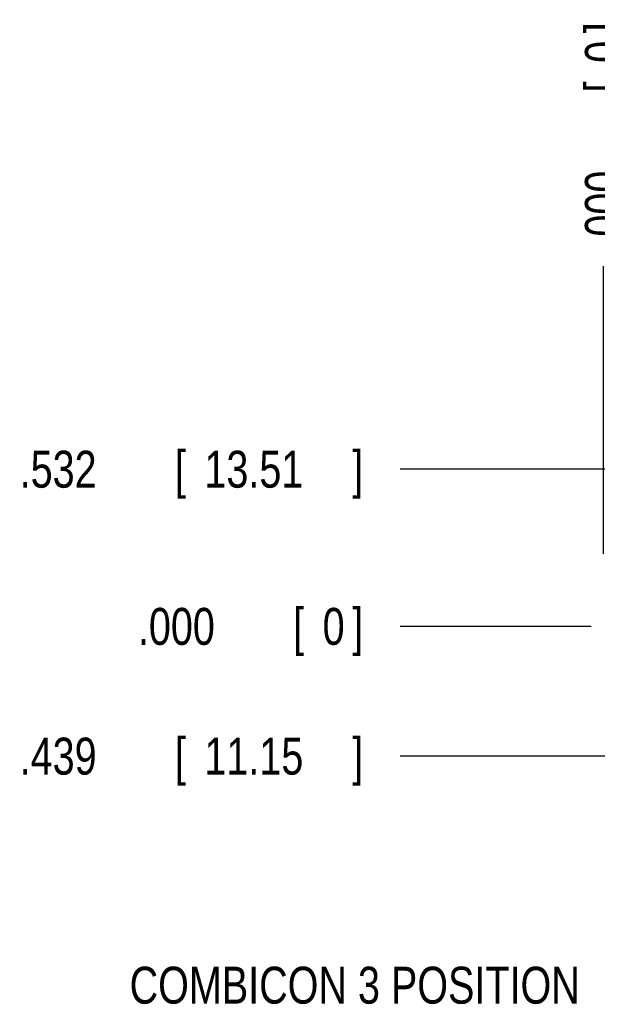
# Model space of a CAD drawing. Header units: inches. Extents: x 0 to 34, y 0 to 22.
# Tile 39 of 60: x 17 to 19, y 5 to 8.3. Entities that reach past the tile are written whole.
import ezdxf

# ---------------------------------------------------------------- set-up
doc = ezdxf.new("R2010")
doc.units = ezdxf.units.IN
doc.header["$LTSCALE"] = 1.87
doc.header["$MEASUREMENT"] = 0
doc.layers.get('0').update_dxf_attribs({"linetype": 'CONTINUOUS'})
doc.layers.add('DETAIL', color=7, linetype='CONTINUOUS')
doc.layers.add('DIMENSIONS', color=7, linetype='CONTINUOUS')
doc.styles.get("Standard").update_dxf_attribs({"font": 'txt', "width": 0.8})
doc.dimstyles.new('DIMSTYLE_1', dxfattribs={"dimtxt": 0.125, "dimasz": 0.18, "dimexe": 0.18, "dimexo": 0.0625, "dimgap": 0.09, "dimtad": 0, "dimtih": 1, "dimtoh": 1, "dimdec": 3, "dimzin": 4, "dimdsep": 46, "dimtxsty": 'STANDARD', "dimblk": '_FILLED', "dimblk1": '_FILLED', "dimblk2": '_FILLED', "dimcen": 0.09, "dimadec": 0, "dimazin": 0, "dimtp": 0.001, "dimtm": 0.001, "dimtfac": 1, "dimtdec": 3, "dimtofl": 0, "dimtmove": 0, "dimatfit": 3, "dimldrblk": '_FILLED', "dimfxl": 1, "dimtolj": 1, "dimtzin": 4, "dimarcsym": 0})

# ---------------------------------------------------------------- blocks, each defined once
blk = doc.blocks.new('*D12')
at = {"layer": 'DIMENSIONS', "color": 2, "linetype": 'CONTINUOUS'}
blk.add_line((19.1402, 6.8177), (18.3214, 6.8177), dxfattribs=at)
at = {"layer": 'DIMENSIONS', "color": 2, "linetype": 'CONTINUOUS', "width": 0.8}
for s, p in [('.532', (17.0339, 6.7552)), ('[', (17.5589, 6.7552)), ('13.51', (17.6589, 6.7552)), (']', (18.1589, 6.7552))]:
    blk.add_text(s, height=0.125, dxfattribs=at).set_placement(p)
blk = doc.blocks.new('_FILLED')
at = {"color": 0, "linetype": 'BYBLOCK'}
blk.add_solid([(0, 0), (-1, 0.174), (-1, -0.174)], dxfattribs=at)
blk = doc.blocks.new('*D13')
at = {"layer": 'DIMENSIONS', "color": 2, "linetype": 'CONTINUOUS'}
blk.add_line((18.9675, 6.2858), (18.3214, 6.2858), dxfattribs=at)
at = {"layer": 'DIMENSIONS', "color": 2, "linetype": 'CONTINUOUS', "width": 0.8}
for s, p in [('.000', (17.4339, 6.2233)), ('[', (17.9589, 6.2233)), ('0', (18.0589, 6.2233)), (']', (18.1589, 6.2233))]:
    blk.add_text(s, height=0.125, dxfattribs=at).set_placement(p)
blk = doc.blocks.new('*D14')
at = {"layer": 'DIMENSIONS', "color": 2, "linetype": 'CONTINUOUS'}
blk.add_line((19.1343, 5.8467), (18.3214, 5.8467), dxfattribs=at)
at = {"layer": 'DIMENSIONS', "color": 2, "linetype": 'CONTINUOUS', "width": 0.8}
for s, p in [('.439', (17.0339, 5.7842)), ('[', (17.5589, 5.7842)), ('11.15', (17.6589, 5.7842)), (']', (18.1589, 5.7842))]:
    blk.add_text(s, height=0.125, dxfattribs=at).set_placement(p)
blk = doc.blocks.new('*D19')
at = {"layer": 'DIMENSIONS', "color": 2, "linetype": 'CONTINUOUS'}
blk.add_line((19.0089, 6.5308), (19.0089, 7.5052), dxfattribs=at)
at = {"layer": 'DIMENSIONS', "color": 2, "linetype": 'CONTINUOUS', "width": 0.8}
for s, p in [(']', (19.0714, 8.2927)), ('0', (19.0714, 8.1927)), ('[', (19.0714, 8.0927)), ('.000', (19.0714, 7.5677))]:
    blk.add_text(s, height=0.125, rotation=90, dxfattribs=at).set_placement(p)

msp = doc.modelspace()

# ---------------------------------------------------------------- texts
at = {"layer": 'DETAIL', "color": 2, "linetype": 'CONTINUOUS', "width": 0.8}
msp.add_text('COMBICON 3 POSITION', height=0.125, dxfattribs=at).set_placement((17.4058, 5.0092))

# ---------------------------------------------------------------- dimensions: what is measured, and where the dimension line sits
at = {"layer": 'DIMENSIONS', "color": 2, "linetype": 'CONTINUOUS'}
for feature_location, offset, dtype, origin, picture, middle in [((19.0089236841, 6.5307951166), (0, 0.97438), 1, (19.0089236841, 6.4682951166), '*D19', (19.0089236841, 7.9801751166)), ((19.1402, 6.8177), (-0.8188, 0), 0, (18.639, 6.2858), '*D12', (17.6464, 6.8177)), ((18.9674577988, 6.2857951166), (-0.6460341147, 0), 0, (18.638966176, 6.2857951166), '*D13', (17.8464236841, 6.2857951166)), ((19.1343, 5.8467), (-0.8129, 0), 0, (19.1968, 6.2858), '*D14', (17.6464, 5.8467))]:
    dim = msp.add_ordinate_dim(feature_location=feature_location, offset=offset, dtype=dtype, origin=origin, dimstyle='DIMSTYLE_1', dxfattribs=at)
    dim.commit()
    dim.dimension.update_dxf_attribs({"geometry": picture, "text_midpoint": middle})

doc.saveas('drawing.dxf')
